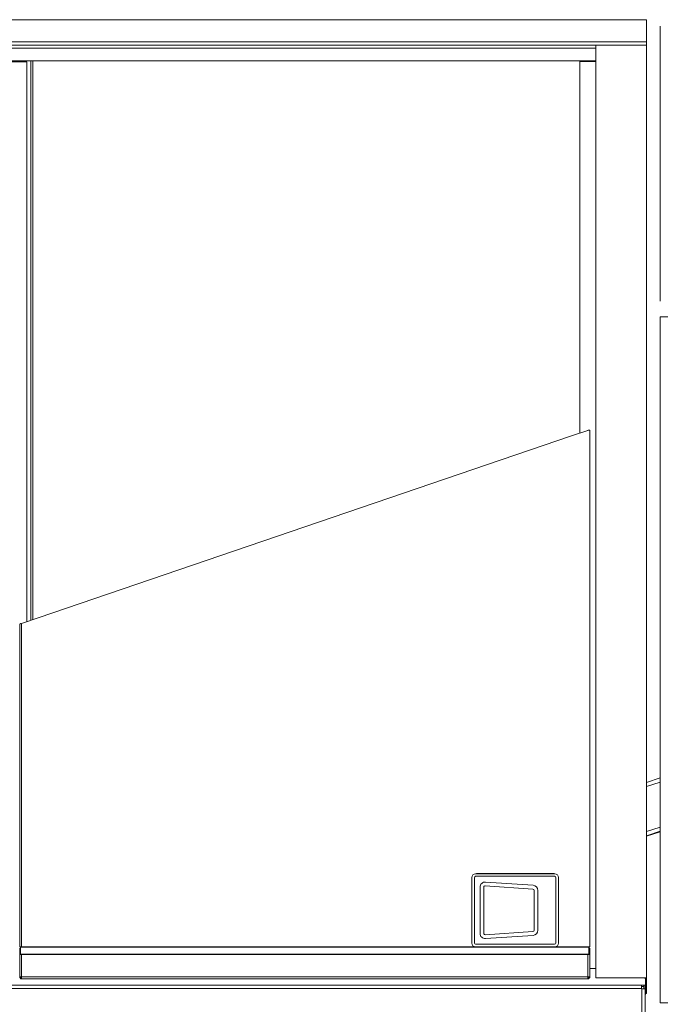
# Model space of a CAD drawing. Extents: x 0 to 59450, y 0 to 42050.
# Tile 168 of 256: x 26591 to 27600, y 20564 to 22115. Entities that reach past the tile are written whole.
import ezdxf

# ---------------------------------------------------------------- set-up
doc = ezdxf.new("R2010")
doc.units = 0
doc.header["$LTSCALE"] = 20
doc.header["$MEASUREMENT"] = 0
doc.layers.get('0').update_dxf_attribs({"linetype": 'CONTINUOUS'})
doc.layers.get('Defpoints').update_dxf_attribs({"linetype": 'CONTINUOUS'})
doc.dimstyles.new('DXF001', dxfattribs={"dimtxt": 3.1, "dimasz": 2, "dimexe": 2, "dimexo": 0.8, "dimgap": 0.09, "dimtad": 1, "dimdsep": 46, "dimtxsty": 'STANDARD', "dimcen": 0.09, "dimazin": 2, "dimtfac": 0.645161, "dimtdec": 4, "dimtmove": 0, "dimatfit": 3, "dimfxl": 1, "dimtvp": 0.66129, "dimtolj": 1, "dimtzin": 0, "dimarcsym": 0})

# ---------------------------------------------------------------- blocks, each defined once
blk = doc.blocks.new('_OPEN')
at = {"color": 0, "linetype": 'ByBlock', "lineweight": -2}
for p, q in [((-1, 0.166667), (0, 0)), ((0, 0), (-1, -0.166667)), ((0, 0), (-1, 0))]:
    blk.add_line(p, q, dxfattribs=at)
blk = doc.blocks.new('*D21')
at = {"color": 0, "linetype": 'Continuous', "lineweight": -2}
for p, q in [((39011.4, 20735.9), (39011.4, 18731.2)), ((25944.3, 20623.9), (25944.3, 18731.2)), ((39009.4, 18733.2), (25946.3, 18733.2))]:
    blk.add_line(p, q, dxfattribs=at)
at = {"layer": 'Defpoints', "color": 0, "linetype": 'Continuous'}
for p in [(39011.4, 20736.7), (25944.3, 20624.7), (25944.3, 18733.2)]:
    blk.add_point(p, dxfattribs=at)
at = {"color": 0, "linetype": 'Continuous', "lineweight": -2, "xscale": 2, "yscale": 2, "zscale": 2, "rotation": 180}
blk.add_blockref('_OPEN', (25944.3, 18733.2), dxfattribs=at)
at = {"color": 0, "linetype": 'Continuous', "lineweight": -2, "xscale": 2, "yscale": 2, "zscale": 2}
blk.add_blockref('_OPEN', (39011.4, 18733.2), dxfattribs=at)
at = {"color": 0, "linetype": 'Continuous', "lineweight": 13, "insert": (32696.8, 18783.3), "char_height": 100, "attachment_point": 5}
blk.add_mtext('\\A1;\\A1;13067', dxfattribs=at)
blk = doc.blocks.new('*D23')
at = {"color": 0, "linetype": 'Continuous', "lineweight": -2}
for p, q in [((29178.1, 22621.7), (24957.7, 22621.7)), ((24959.7, 19673.6), (24959.7, 22619.7)), ((25517.2, 19671.6), (24957.7, 19671.6))]:
    blk.add_line(p, q, dxfattribs=at)
at = {"layer": 'Defpoints', "color": 0, "linetype": 'Continuous'}
for p in [(24959.7, 22621.7), (29178.9, 22621.7), (25518, 19671.6)]:
    blk.add_point(p, dxfattribs=at)
at = {"color": 0, "linetype": 'Continuous', "lineweight": -2, "xscale": 2, "yscale": 2, "zscale": 2}
for p, rotation in [((24959.7, 22621.7), 90), ((24959.7, 19671.6), 270)]:
    blk.add_blockref('_OPEN', p, dxfattribs=dict(at, rotation=rotation))
at = {"color": 0, "linetype": 'Continuous', "lineweight": 13, "insert": (24909.6, 21320.5), "char_height": 100, "attachment_point": 5, "rotation": 90}
blk.add_mtext('\\A1;\\A1;2950', dxfattribs=at)

msp = doc.modelspace()

# ---------------------------------------------------------------- linework, layer by layer
at = {"color": 3, "linetype": 'Continuous', "lineweight": 13}
for p, q in [((27578.247, 22114.7), (26550.147, 22114.7)), ((27578.247, 22114.7), (27578.247, 22094.7)), ((27578.247, 22094.7), (27578.247, 22079.7)), ((27599.767, 22104.625), (27599.767, 21671.625)), ((27599.885, 22104.625), (27599.767, 22104.625)), ((27578.247, 22079.7), (26550.147, 22079.7)), ((27578.247, 22079.7), (27578.247, 22074.7)), ((27498.247, 22074.7), (26550.147, 22074.7)), ((27498.247, 22069.7), (26550.147, 22069.7)), ((27498.247, 22074.7), (27498.247, 20606.2)), ((27498.247, 22074.7), (27502.247, 22074.7)), ((27502.247, 22074.7), (27574.247, 22074.7)), ((27574.247, 22074.7), (27578.247, 22074.7)), ((27578.247, 20606.2), (27578.247, 22074.7)), ((26544.247, 22048.2), (26602.247, 22048.2)), ((27498.247, 22049.7), (26550.147, 22049.7)), ((26602.247, 22048.2), (26602.247, 21167.026)), ((26608.247, 21169.07), (26608.247, 22049.7)), ((26611.247, 21170.093), (26611.247, 22049.7)), ((27472.937, 22049.7), (27472.937, 21928.701)), ((27473.247, 22049.7), (27473.247, 22048.7)), ((27473.247, 22048.7), (27473.247, 21463.847)), ((27477.247, 22048.7), (27473.247, 22048.7)), ((27475.247, 22048.7), (27475.247, 22049.7)), ((27496.247, 22048.7), (27477.247, 22048.7)), ((27498.247, 22048.7), (27496.247, 22048.7)), ((27578.306, 22049.7), (27578.248, 22049.7)), ((27578.306, 22049.7), (27578.306, 20896.7)), ((27599.767, 21671.625), (27599.885, 21671.625)), ((27599.64, 21023.664), (27599.64, 21646.625)), ((27599.64, 21646.625), (27599.829, 21646.625)), ((27599.83, 20566.625), (27599.83, 21646.625)), ((27599.83, 21646.625), (27654.23, 21646.625)), ((26619.747, 21172.989), (27459.747, 21459.246)), ((27485.747, 21468.107), (27459.747, 21459.246)), ((27486.771, 21468.618), (27486.767, 21468.616)), ((27486.808, 21468.619), (27486.771, 21468.618)), ((27486.771, 21468.618), (27487.792, 21468.614)), ((27487.868, 21468.64), (27486.808, 21468.64)), ((27486.808, 21468.64), (27486.808, 21468.619)), ((27487.793, 21468.615), (27487.785, 21468.613)), ((27487.792, 21468.614), (27487.868, 21468.614)), ((27488.747, 21468.64), (27487.868, 21468.64)), ((27487.868, 21468.614), (27487.868, 21468.64)), ((27488.747, 20654.801), (27488.747, 21468.64)), ((26590.747, 21163.592), (26590.747, 20654.801)), ((26591.602, 21163.617), (26591.615, 21163.617)), ((26593.745, 21164.129), (26593.735, 21164.126)), ((26619.747, 21172.989), (26593.747, 21164.129)), ((26593.747, 20654.8), (26593.747, 21164.129)), ((27599.64, 20920.864), (27599.64, 20994.75)), ((27599.83, 20920.923), (27578.306, 20913.895)), ((27578.306, 20907.321), (27599.83, 20914.35)), ((27578.247, 20896.7), (27578.306, 20896.7)), ((27578.247, 20836.402), (27599.83, 20843.45)), ((27578.247, 20829.721), (27599.83, 20836.769)), ((27578.247, 20829.146), (27599.83, 20836.194)), ((27302.938, 20763.924), (27302.938, 20660.924)), ((27306.938, 20660.924), (27306.938, 20763.924)), ((27433.438, 20769.924), (27308.938, 20769.924)), ((27308.938, 20765.924), (27433.438, 20765.924)), ((27431.347, 20770.324), (27311.347, 20770.324)), ((27435.438, 20763.924), (27435.438, 20660.924)), ((27439.438, 20660.924), (27439.438, 20763.924)), ((27315.938, 20748.943), (27315.938, 20675.904)), ((27321.938, 20748.943), (27321.938, 20675.904)), ((27399.073, 20745.858), (27324.073, 20750.939)), ((27399.479, 20751.844), (27324.479, 20756.925)), ((27400.938, 20680.985), (27400.938, 20743.862)), ((27406.938, 20680.985), (27406.938, 20743.862)), ((27599.64, 20722.7), (27599.64, 20757)), ((27324.073, 20673.909), (27399.073, 20678.99)), ((27324.479, 20667.923), (27399.479, 20673.004)), ((26590.747, 20654.801), (26592.246, 20654.801)), ((26590.747, 20642.607), (26590.747, 20652.801)), ((26592.247, 20652.801), (26590.747, 20652.801)), ((26592.247, 20654.424), (26592.247, 20654.799)), ((26593.747, 20654.799), (26592.247, 20654.799)), ((26592.247, 20643.36), (26592.247, 20654.424)), ((27487.247, 20654.424), (26592.247, 20654.424)), ((26593.747, 20654.8), (27485.747, 20654.8)), ((27433.438, 20658.924), (27308.938, 20658.924)), ((27308.938, 20654.924), (27433.438, 20654.924)), ((27487.247, 20654.799), (27485.747, 20654.799)), ((27487.247, 20654.801), (27488.747, 20654.801)), ((27487.247, 20654.799), (27487.247, 20654.424)), ((27487.247, 20654.424), (27487.247, 20643.36)), ((27488.747, 20652.801), (27487.247, 20652.801)), ((27488.747, 20652.801), (27488.747, 20642.607)), ((26592.246, 20642.607), (26590.747, 20642.607)), ((26590.747, 20642.607), (26590.747, 20607.7)), ((26592.247, 20643.36), (26592.247, 20642.609)), ((27487.247, 20643.36), (26592.247, 20643.36)), ((26592.247, 20642.609), (26593.747, 20642.609)), ((26593.747, 20607.7), (26593.747, 20642.608)), ((26593.747, 20642.608), (27485.747, 20642.608)), ((27485.747, 20642.609), (27487.247, 20642.609)), ((27485.747, 20642.608), (27485.747, 20607.7)), ((27487.247, 20642.609), (27487.247, 20643.36)), ((27488.747, 20642.607), (27487.247, 20642.607)), ((27488.747, 20607.7), (27488.747, 20642.607)), ((27496.247, 20620.7), (27488.747, 20620.7)), ((27498.247, 20620.7), (27496.247, 20620.7)), ((26590.747, 20607.7), (26593.747, 20607.7)), ((26590.747, 20607.7), (26590.747, 20606.202)), ((26590.747, 20606.202), (26592.247, 20606.202)), ((26592.247, 20606.202), (26592.247, 20607.7)), ((26592.249, 20606.2), (26592.249, 20604.7)), ((26593.747, 20606.2), (26592.249, 20606.2)), ((26592.249, 20604.7), (26593.747, 20604.7)), ((26593.747, 20607.7), (26593.747, 20604.7)), ((27485.747, 20607.7), (26593.747, 20607.7)), ((26593.747, 20604.7), (26611.285, 20604.7)), ((26641.285, 20604.7), (26611.285, 20604.7)), ((26641.285, 20604.7), (27436.285, 20604.7)), ((27466.285, 20604.7), (27436.285, 20604.7)), ((27466.285, 20604.7), (27485.747, 20604.7)), ((27485.747, 20607.7), (27488.747, 20607.7)), ((27485.747, 20604.7), (27485.747, 20607.7)), ((27487.245, 20606.2), (27485.747, 20606.2)), ((27485.747, 20604.7), (27487.245, 20604.7)), ((27487.245, 20604.7), (27487.245, 20606.2)), ((27487.247, 20607.7), (27487.247, 20606.202)), ((27488.747, 20606.202), (27487.247, 20606.202)), ((27488.747, 20607.7), (27488.747, 20606.202)), ((27498.247, 20606.2), (27502.247, 20606.2)), ((27574.247, 20606.2), (27502.247, 20606.2)), ((27574.247, 20606.2), (27578.247, 20606.2)), ((27576.247, 20606.2), (27576.247, 20604.7)), ((27576.247, 20604.7), (27578.247, 20604.7)), ((27576.747, 20582.2), (27576.747, 20604.699)), ((27578.247, 20604.7), (27578.247, 20606.2)), ((27578.247, 20581.2), (27578.247, 20604.7)), ((27570.227, 20594.7), (26122.539, 20594.7)), ((26122.539, 20589.2), (27570.227, 20589.2)), ((27573.694, 20594.7), (27570.227, 20594.7)), ((27570.227, 20594.7), (27570.227, 20589.2)), ((27573.694, 20592.2), (27570.227, 20592.2)), ((27570.227, 20589.2), (27570.227, 20588.733)), ((27570.227, 20588.733), (27570.694, 20588.733)), ((27570.694, 20588.733), (27570.694, 20234.7)), ((27570.694, 20588.733), (27576.194, 20588.733)), ((27576.194, 20594.7), (27573.694, 20594.7)), ((27573.694, 20594.7), (27573.694, 20592.2)), ((27573.694, 20592.2), (27573.694, 20588.733)), ((27576.194, 20588.733), (27576.194, 20594.7)), ((27576.194, 20234.7), (27576.194, 20588.733)), ((27576.747, 20582.2), (27576.194, 20582.2)), ((27576.194, 20579.7), (27576.747, 20579.7)), ((27576.433, 20579.69), (27576.433, 20579.7)), ((27578.247, 20581.2), (27576.745, 20581.2)), ((27576.747, 20579.7), (27576.747, 20582.2)), ((27654.23, 20566.625), (27599.83, 20566.625))]:
    msp.add_line(p, q, dxfattribs=at)
for centre, radius, start, end in [((27488.3, 21462.886), 5.809, 115.927629, 116.060403), ((27487.203, 21462.382), 5.906, 104.026542, 104.268669), ((27486.725, 21466.15), 2.185, 115.930389, 116.198939), ((27486.901, 21465.697), 2.67, 114.945864, 115.087923), ((27486.341, 21465.912), 2.272, 104.013961, 104.49534), ((27492.08, 21455.241), 14.338, 116.0649, 116.085811), ((27487.344, 21464.802), 3.669, 115.157108, 115.245139), ((27487.077, 21465.398), 3.016, 115.243591, 115.359166), ((27487.5, 21464.581), 3.935, 115.666321, 115.753587), ((27486.54, 21465.039), 3.167, 103.474317, 103.697666), ((27487.79, 21463.907), 4.669, 115.217207, 115.28912), ((27487.761, 21463.904), 4.659, 114.805797, 114.878981), ((27487.83, 21463.77), 4.81, 114.806945, 114.877834), ((27488.09, 21463.312), 5.335, 115.221693, 115.284633), ((27487.144, 21462.55), 5.728, 103.338512, 103.446484), ((27488.235, 21462.705), 5.947, 113.934024, 113.990954), ((27486.887, 21463.602), 4.645, 103.112658, 103.253272), ((27488.598, 21462.152), 6.6, 114.81656, 114.868218), ((27488.899, 21461.639), 7.193, 115.229824, 115.276502), ((27489.36, 21460.535), 8.388, 114.822066, 114.862712), ((27487.626, 21460.409), 7.923, 102.993271, 103.073441), ((27489.727, 21459.406), 9.568, 113.944796, 113.980182), ((27490.692, 21457.88), 11.357, 115.238382, 115.267945), ((27488.987, 21454.143), 14.334, 102.620236, 102.664068), ((27491.495, 21455.456), 13.895, 113.950306, 113.974672), ((27493.616, 21451.397), 18.468, 114.833159, 114.85162), ((27490.65, 21447.442), 21.238, 103.018403, 103.04831), ((27494.121, 21431.008), 38.032, 102.520474, 102.537141), ((27477.842, 21486.398), 19.922, 294.354087, 294.370819), ((27477.644, 21485.768), 19.436, 295.668311, 295.68532), ((27478.129, 21485.461), 18.95, 294.766483, 294.783798), ((27478.26, 21485.517), 18.947, 294.353656, 294.37125), ((27478.4, 21484.902), 18.33, 294.766189, 294.784092), ((27478.208, 21484.648), 18.182, 295.667725, 295.685907), ((27478.655, 21484.376), 17.745, 294.765894, 294.784387), ((27478.772, 21484.136), 17.479, 294.765754, 294.784527), ((27478.897, 21483.88), 17.193, 294.765598, 294.784683), ((27478.711, 21483.654), 17.068, 295.667131, 295.6865), ((27479.126, 21483.411), 16.672, 294.7653, 294.784982), ((27479.23, 21483.198), 16.434, 294.765157, 294.785124), ((27479.343, 21482.686), 15.923, 295.190983, 295.211265), ((27479.164, 21482.766), 16.072, 295.666531, 295.6871), ((27479.549, 21482.549), 15.712, 294.764698, 294.785583), ((27479.644, 21482.087), 15.252, 295.190537, 295.21171), ((27479.745, 21482.151), 15.268, 294.764394, 294.785887), ((27479.835, 21481.706), 14.827, 295.190233, 295.212014), ((27479.931, 21481.515), 14.613, 295.190074, 295.212173), ((27479.763, 21481.598), 14.761, 295.665618, 295.688014), ((27480.114, 21481.153), 14.207, 295.189758, 295.212489), ((27480.201, 21480.982), 14.016, 295.189603, 295.212644), ((27480.294, 21480.797), 13.809, 295.18943, 295.212817), ((27480.377, 21480.634), 13.625, 295.189273, 295.212975), ((27480.228, 21480.459), 13.532, 296.101889, 296.125937), ((27480.545, 21480.304), 13.255, 295.188942, 295.213305), ((27480.63, 21480.137), 13.068, 295.188767, 295.21348), ((27480.706, 21479.989), 12.902, 295.188608, 295.213639), ((27480.787, 21479.83), 12.724, 295.188433, 295.213814), ((27480.859, 21479.466), 12.364, 295.628155, 295.653856), ((27480.937, 21479.538), 12.396, 295.188097, 295.21415), ((27480.789, 21479.403), 12.338, 296.100725, 296.1271), ((27481.08, 21479.045), 11.888, 295.627641, 295.654371), ((27481.147, 21478.919), 11.746, 295.627479, 295.654532), ((27481.218, 21478.992), 11.782, 295.187419, 295.214829), ((27481.282, 21478.663), 11.457, 295.627138, 295.654874), ((27481.35, 21478.534), 11.311, 295.626959, 295.655053), ((27481.412, 21478.62), 11.363, 295.186913, 295.215335), ((27481.278, 21478.295), 11.128, 296.55066, 296.579442), ((27481.537, 21478.184), 10.915, 295.62645, 295.655562), ((27481.6, 21478.066), 10.781, 295.626268, 295.655743), ((27481.657, 21477.96), 10.661, 295.626103, 295.655909), ((27481.717, 21477.846), 10.532, 295.62592, 295.656092), ((27481.772, 21477.557), 10.248, 296.080172, 296.110677), ((27481.83, 21477.636), 10.294, 295.625571, 295.65644), ((27481.7, 21477.537), 10.262, 296.549446, 296.580656), ((27481.943, 21477.247), 9.895, 296.079627, 296.111222), ((27481.997, 21477.328), 9.944, 295.625028, 295.656983), ((27482.055, 21477.041), 9.66, 296.079244, 296.111605), ((27482.108, 21477.121), 9.709, 295.624641, 295.657371), ((27482.165, 21476.843), 9.435, 296.078857, 296.111992), ((27482.044, 21476.923), 9.559, 296.548298, 296.581804), ((27482.27, 21476.654), 9.218, 296.078467, 296.112381), ((27482.319, 21476.566), 9.118, 296.078281, 296.112568), ((27482.371, 21476.472), 9.01, 296.078076, 296.112773), ((27482.418, 21476.387), 8.913, 296.077888, 296.11296), ((27482.307, 21476.297), 8.882, 297.013118, 297.048603), ((27482.515, 21476.216), 8.717, 296.077493, 296.113356), ((27482.564, 21476.128), 8.617, 296.077285, 296.113563), ((27482.608, 21476.05), 8.528, 296.077095, 296.113754), ((27482.655, 21475.812), 8.293, 296.546513, 296.58359), ((27482.545, 21475.892), 8.414, 297.01213, 297.04959), ((27482.743, 21475.811), 8.253, 296.076484, 296.114364), ((27482.785, 21475.589), 8.035, 296.545918, 296.584184), ((27482.829, 21475.513), 7.948, 296.545707, 296.584395), ((27482.722, 21475.591), 8.066, 297.011322, 297.050399), ((27482.912, 21475.371), 7.784, 296.5453, 296.584802), ((27482.951, 21475.305), 7.708, 296.545105, 296.584998), ((27482.992, 21475.377), 7.753, 296.075263, 296.115585), ((27482.889, 21475.171), 7.616, 297.491646, 297.53236), ((27483.07, 21475.104), 7.474, 296.54448, 296.585622), ((27483.107, 21475.041), 7.402, 296.54428, 296.585822), ((27483.01, 21474.973), 7.385, 297.491008, 297.532998), ((27483.184, 21474.775), 7.129, 297.029389, 297.071805), ((27483.225, 21474.84), 7.168, 296.543603, 296.586499), ((27483.131, 21474.777), 7.156, 297.490335, 297.53367), ((27483.302, 21474.71), 7.018, 296.543144, 296.586958), ((27483.338, 21474.521), 6.832, 297.02847, 297.072724), ((27483.248, 21474.586), 6.931, 297.489634, 297.534371), ((27483.412, 21474.401), 6.692, 297.028006, 297.073188), ((27483.449, 21474.34), 6.621, 297.027762, 297.073432), ((27483.358, 21474.409), 6.724, 297.488945, 297.53506), ((27483.518, 21474.227), 6.489, 297.027298, 297.073896), ((27483.43, 21474.173), 6.482, 297.985649, 298.032705), ((27483.588, 21474.114), 6.356, 297.026811, 297.074383), ((27483.5, 21474.064), 6.353, 297.985169, 298.033184), ((27483.652, 21474.012), 6.236, 297.026354, 297.07484), ((27483.564, 21473.966), 6.236, 297.984721, 298.033632), ((27483.711, 21473.92), 6.127, 297.025923, 297.07527), ((27483.625, 21473.758), 6.024, 298.498221, 298.548016), ((27483.774, 21473.82), 6.01, 297.02544, 297.075754), ((27483.691, 21473.66), 5.907, 298.497727, 298.54851), ((27483.831, 21473.73), 5.904, 297.024989, 297.076205), ((27483.858, 21473.578), 5.756, 297.526989, 297.578634), ((27483.777, 21473.534), 5.756, 298.49706, 298.549177), ((27483.914, 21473.493), 5.655, 297.526526, 297.579097), ((27483.834, 21473.451), 5.655, 298.496594, 298.549643), ((27483.969, 21473.411), 5.557, 297.526062, 297.579561), ((27483.889, 21473.265), 5.466, 299.027622, 299.081586), ((27484.021, 21473.333), 5.463, 297.525601, 297.580022), ((27484.049, 21473.187), 5.321, 298.04503, 298.099943), ((27483.971, 21473.253), 5.416, 298.495426, 298.550812), ((27484.101, 21473.11), 5.229, 298.044544, 298.10043), ((27484.025, 21473.074), 5.233, 299.026421, 299.082787), ((27484.153, 21473.035), 5.138, 298.044052, 298.100922), ((27484.178, 21473), 5.095, 298.04381, 298.101164), ((27484.104, 21472.863), 5.011, 299.575518, 299.633383), ((27484.228, 21472.927), 5.007, 298.04331, 298.101664), ((27484.156, 21472.891), 5.01, 299.025169, 299.084039), ((27484.277, 21472.761), 4.837, 298.580777, 298.640142), ((27484.301, 21472.726), 4.795, 298.580517, 298.640403), ((27484.23, 21472.694), 4.802, 299.574257, 299.634644), ((27484.349, 21472.66), 4.714, 298.580003, 298.640916), ((27484.372, 21472.628), 4.676, 298.57975, 298.641169), ((27484.303, 21472.596), 4.68, 299.573476, 299.635426), ((27484.418, 21472.565), 4.597, 298.579229, 298.641691), ((27484.35, 21472.533), 4.602, 299.57295, 299.635951), ((27484.463, 21472.412), 4.442, 299.135855, 299.199372), ((27484.486, 21472.382), 4.405, 299.135587, 299.19964), ((27484.419, 21472.442), 4.49, 299.572159, 299.636742), ((27484.531, 21472.322), 4.331, 299.135037, 299.20019), ((27484.551, 21472.296), 4.298, 299.134786, 299.20044), ((27484.484, 21472.272), 4.31, 300.140459, 300.206581), ((27484.595, 21472.238), 4.226, 299.134228, 299.200999), ((27484.627, 21472.106), 4.095, 299.711041, 299.778721), ((27484.615, 21472.076), 4.075, 300.138552, 300.208488), ((27484.81, 21471.806), 3.743, 299.707862, 299.781901), ((27484.827, 21471.73), 3.67, 300.13469, 300.21235), ((27484.991, 21471.509), 3.396, 299.704075, 299.785687), ((27485.066, 21471.386), 3.252, 299.702268, 299.787494), ((27485.08, 21471.26), 3.136, 300.718069, 300.80737), ((27485.21, 21471.155), 2.98, 299.698379, 299.791384), ((27485.218, 21470.988), 2.832, 301.324435, 301.421575), ((27485.334, 21470.957), 2.747, 299.694425, 299.795338), ((27485.392, 21470.809), 2.589, 300.290685, 300.395813), ((27485.39, 21470.785), 2.57, 300.708229, 300.81721), ((27485.495, 21470.654), 2.403, 300.28661, 300.399888), ((27485.491, 21470.586), 2.347, 301.314398, 301.431612), ((27485.586, 21470.517), 2.239, 300.282451, 300.404047), ((27485.581, 21470.412), 2.151, 301.942572, 302.068194), ((27485.668, 21470.395), 2.092, 300.278198, 300.4083), ((27485.662, 21470.3), 2.014, 301.938277, 302.072489), ((27485.701, 21470.246), 1.948, 301.936004, 302.074763), ((27485.776, 21470.2), 1.869, 300.892255, 301.035258), ((27485.772, 21470.15), 1.829, 301.931501, 302.079266), ((27485.803, 21470.11), 1.778, 301.929401, 302.081366), ((27485.87, 21470.033), 1.678, 301.529311, 301.685693), ((27485.865, 21470.028), 1.676, 301.924746, 302.08602), ((27485.902, 21469.943), 1.584, 302.577115, 302.744711), ((27478.595, 21502.706), 35.322, 283.358511, 283.37535), ((27485.92, 21469.924), 1.559, 302.575778, 302.746047), ((27485.92, 21469.932), 1.565, 302.576131, 302.745695), ((27478.702, 21502.3), 34.902, 283.35841, 283.375452), ((27478.485, 21501.862), 34.528, 283.894054, 283.91132), ((27478.92, 21501.145), 33.729, 283.486998, 283.504468), ((27479.03, 21501.052), 33.612, 283.358083, 283.375779), ((27478.809, 21500.362), 32.995, 284.027294, 284.045193), ((27479.234, 21500.286), 32.82, 283.357869, 283.375992), ((27479.018, 21499.609), 32.213, 284.027076, 284.04541), ((27479.438, 21499.205), 31.721, 283.486446, 283.505021), ((27479.539, 21498.828), 31.33, 283.48633, 283.505137), ((27479.353, 21498.399), 30.958, 284.026705, 284.045782), ((27479.754, 21498.022), 30.496, 283.486073, 283.505394), ((27479.569, 21497.619), 30.149, 284.026449, 284.046038), ((27479.957, 21497.264), 29.712, 283.485818, 283.505649), ((27480.061, 21496.589), 29.032, 283.616943, 283.637047), ((27479.863, 21496.571), 29.061, 284.026082, 284.046405), ((27480.225, 21496.002), 28.422, 283.616727, 283.637262), ((27480.026, 21495.724), 28.2, 284.161965, 284.182711), ((27480.388, 21495.687), 28.077, 283.48524, 283.506226), ((27480.201, 21495.116), 27.568, 284.161727, 284.182949), ((27480.56, 21494.524), 26.907, 283.750043, 283.771528), ((27480.375, 21494.509), 26.937, 284.161478, 284.183197), ((27480.711, 21493.996), 26.358, 283.749819, 283.771751), ((27480.523, 21493.749), 26.164, 284.299967, 284.322115), ((27480.86, 21493.469), 25.81, 283.749586, 283.771984), ((27480.934, 21493.212), 25.544, 283.749469, 283.772101), ((27480.757, 21492.701), 25.091, 284.440991, 284.463865), ((27481.078, 21492.459), 24.778, 283.885623, 283.90873), ((27481.151, 21492.206), 24.514, 283.885499, 283.908854), ((27480.977, 21491.97), 24.329, 284.440633, 284.464224), ((27481.29, 21491.726), 24.015, 283.885256, 283.909097), ((27481.119, 21491.259), 23.605, 284.584536, 284.608615), ((27481.426, 21491.023), 23.3, 284.024077, 284.04841), ((27481.491, 21490.806), 23.074, 284.023958, 284.048529), ((27481.556, 21490.586), 22.844, 284.023834, 284.048653), ((27481.39, 21490.146), 22.459, 284.731033, 284.756093), ((27481.686, 21490.149), 22.388, 284.023581, 284.048906), ((27481.749, 21489.713), 21.951, 284.165276, 284.190852), ((27481.593, 21489.494), 21.778, 284.73064, 284.756485), ((27481.876, 21489.29), 21.51, 284.165014, 284.191115), ((27481.939, 21488.861), 21.078, 284.309534, 284.335906), ((27481.999, 21488.665), 20.873, 284.309405, 284.336035), ((27481.849, 21488.461), 20.714, 284.880021, 284.906925), ((27482.12, 21488.271), 20.461, 284.309137, 284.336303), ((27482.181, 21488.073), 20.255, 284.308998, 284.336442), ((27482.238, 21487.681), 19.861, 284.45644, 284.484148), ((27482.297, 21487.695), 19.86, 284.308726, 284.336714), ((27482.15, 21487.313), 19.527, 285.032263, 285.06052), ((27482.411, 21487.128), 19.282, 284.456024, 284.484564), ((27482.465, 21486.755), 18.907, 284.606468, 284.63528), ((27482.522, 21486.774), 18.912, 284.455745, 284.484844), ((27482.575, 21486.41), 18.546, 284.606187, 284.635561), ((27482.437, 21486.237), 18.414, 285.187577, 285.217241), ((27482.682, 21486.075), 18.194, 284.605903, 284.635845), ((27482.736, 21485.717), 17.834, 284.759433, 284.789668), ((27482.787, 21485.748), 17.852, 284.605616, 284.636132), ((27482.84, 21485.398), 17.5, 284.759144, 284.789957), ((27482.89, 21485.246), 17.34, 284.759001, 284.790099), ((27482.758, 21485.088), 17.221, 285.345918, 285.377315), ((27482.99, 21484.758), 16.843, 284.915574, 284.94726), ((27483.04, 21484.606), 16.682, 284.915422, 284.947412), ((27483.089, 21484.636), 16.699, 284.758405, 284.790695), ((27483.141, 21484.302), 16.363, 284.91511, 284.947725), ((27483.189, 21483.981), 16.04, 285.07511, 285.108036), ((27483.067, 21484.003), 16.094, 285.507484, 285.540738), ((27483.287, 21483.689), 15.733, 285.074788, 285.108358), ((27483.336, 21483.542), 15.578, 285.074621, 285.108524), ((27483.383, 21483.404), 15.433, 285.074462, 285.108684), ((27483.431, 21483.262), 15.283, 285.074293, 285.108852), ((27483.477, 21482.963), 14.982, 285.237677, 285.27256), ((27483.361, 21482.988), 15.037, 285.672381, 285.707605), ((27483.569, 21482.695), 14.7, 285.237343, 285.272895), ((27483.615, 21482.561), 14.558, 285.23717, 285.273068), ((27483.659, 21482.277), 14.272, 285.404046, 285.440277), ((27483.704, 21482.304), 14.287, 285.236828, 285.273409), ((27483.747, 21482.025), 14.006, 285.403702, 285.44062), ((27483.638, 21481.899), 13.915, 286.013703, 286.050976), ((27483.833, 21481.78), 13.747, 285.403354, 285.440969), ((27483.877, 21481.506), 13.471, 285.573823, 285.611799), ((27483.918, 21481.54), 13.494, 285.403001, 285.441322), ((27483.96, 21481.273), 13.225, 285.57347, 285.612152), ((27484.001, 21481.16), 13.104, 285.573292, 285.61233), ((27483.898, 21481.04), 13.018, 286.189316, 286.228734), ((27484.082, 21480.791), 12.728, 285.747302, 285.787063), ((27484.12, 21480.835), 12.76, 285.572765, 285.612857), ((27484.163, 21480.569), 12.492, 285.746928, 285.787437), ((27484.217, 21480.411), 12.325, 285.746653, 285.787712), ((27483.958, 21480.851), 12.82, 286.369741, 286.40934), ((27483.728, 21482.048), 14.034, 285.927562, 285.963229), ((27483.292, 21483.605), 15.65, 285.929405, 285.961387), ((27482.609, 21486.236), 18.368, 285.753407, 285.780958), ((27481.555, 21488.66), 20.99, 286.750724, 286.774385), ((27480.486, 21493.523), 25.958, 285.935754, 285.955037), ((27494.935, 21443.838), 25.786, 106.30436, 106.323345), ((27493.513, 21448.727), 20.695, 106.302025, 106.32568), ((27492.446, 21451.701), 17.542, 105.654252, 105.682069), ((27491.947, 21454.313), 14.894, 106.488112, 106.520611), ((27491.466, 21455.811), 13.321, 106.295478, 106.332227), ((27490.9, 21457.444), 11.595, 105.831124, 105.872733), ((27490.623, 21458.325), 10.672, 105.645298, 105.691023), ((27490.38, 21459.338), 9.631, 105.826881, 105.876975), ((27490.26, 21460.157), 8.81, 106.476891, 106.531832), ((27489.91, 21461.054), 7.851, 105.821203, 105.882653), ((27489.755, 21461.311), 7.563, 105.163454, 105.227043), ((27489.913, 21461.103), 7.805, 105.821021, 105.882835), ((26590.749, 21163.592), 0.00348, 140.726168, 152.765099), ((26590.75, 21163.591), 0.00467, 119.221352, 129.656627), ((26590.75, 21163.591), 0.00399, 126.651381, 138.369513), ((26590.751, 21163.59), 0.00615, 114.552909, 123.068679), ((26590.753, 21163.587), 0.0093, 107.997592, 114.613975), ((26590.754, 21163.584), 0.013, 104.628657, 109.72315), ((26590.756, 21163.577), 0.0198, 101.478431, 105.346284), ((26590.758, 21163.567), 0.0299, 99.111252, 102.035795), ((26590.761, 21163.555), 0.0421, 98.126385, 100.333388), ((26590.764, 21163.538), 0.0594, 97.2078, 98.863622), ((26590.768, 21163.509), 0.0889, 95.988411, 97.22126), ((26590.773, 21163.462), 0.136, 95.266097, 96.155089), ((26590.781, 21163.399), 0.199, 95.134705, 95.770539), ((26590.791, 21163.265), 0.334, 94.358493, 94.78935), ((26590.804, 21163.161), 0.439, 94.63788, 94.965267), ((26590.811, 21163.051), 0.549, 94.142526, 94.435781), ((26590.816, 21162.959), 0.641, 93.815175, 94.075197), ((26590.828, 21162.853), 0.748, 93.888991, 94.119355), ((26590.837, 21162.678), 0.923, 93.538545, 93.743826), ((26590.847, 21162.549), 1.052, 93.441638, 93.627096), ((26590.854, 21162.403), 1.199, 93.186699, 93.354277), ((26590.868, 21162.21), 1.392, 93.172158, 93.324717), ((26590.879, 21161.992), 1.61, 93.012667, 93.151695), ((26590.886, 21161.76), 1.842, 92.728866, 92.856538), ((26590.903, 21161.548), 2.054, 92.803767, 92.921043), ((26590.916, 21161.275), 2.328, 92.678288, 92.786707), ((26590.93, 21161.028), 2.575, 92.62175, 92.72198), ((26590.937, 21160.711), 2.892, 92.390056, 92.48324), ((26590.958, 21160.359), 3.245, 92.410733, 92.497331), ((26590.973, 21160.058), 3.546, 92.364579, 92.44544), ((26590.981, 21159.655), 3.949, 92.164849, 92.240347), ((26591.004, 21159.314), 4.291, 92.233615, 92.304432), ((26591.021, 21158.77), 4.835, 92.114381, 92.18079), ((26591.038, 21158.471), 5.135, 92.116319, 92.178852), ((26591.046, 21157.859), 5.746, 91.912055, 91.970918), ((26591.073, 21157.422), 6.185, 91.976724, 92.032344), ((26591.092, 21156.95), 6.657, 91.945432, 91.997966), ((26591.099, 21156.353), 7.253, 91.793408, 91.843198), ((26591.131, 21155.708), 7.899, 91.826865, 91.874036), ((26591.151, 21155.169), 8.439, 91.800016, 91.84485), ((26591.171, 21154.455), 9.153, 91.747573, 91.79016), ((26591.178, 21153.716), 9.891, 91.616295, 91.656859), ((26591.215, 21153.068), 10.541, 91.674865, 91.713475), ((26591.237, 21152.406), 11.203, 91.652234, 91.689072), ((26591.26, 21151.374), 12.235, 91.586295, 91.621431), ((26591.266, 21150.814), 12.795, 91.510726, 91.544324), ((26591.307, 21149.688), 13.921, 91.526149, 91.558263), ((26591.331, 21148.893), 14.717, 91.507311, 91.538077), ((26591.337, 21148.048), 15.562, 91.417365, 91.446828), ((26591.382, 21146.99), 16.621, 91.452872, 91.481148), ((26591.408, 21145.863), 17.748, 91.418533, 91.445659), ((26591.435, 21144.928), 18.683, 91.402217, 91.428292), ((26591.439, 21143.94), 19.671, 91.319692, 91.344748), ((26591.489, 21142.467), 21.145, 91.339611, 91.363734), ((26591.518, 21141.637), 21.976, 91.340067, 91.363278), ((26591.521, 21140.296), 23.316, 91.247862, 91.270229), ((26591.576, 21138.872), 24.741, 91.282785, 91.304327), ((26591.606, 21137.684), 25.929, 91.269411, 91.290187), ((26591.637, 21136.151), 27.462, 91.243128, 91.263162), ((26591.638, 21134.881), 28.733, 91.171515, 91.190862), ((26591.7, 21133.24), 30.374, 91.205843, 91.224522), ((26591.732, 21131.88), 31.735, 91.194005, 91.212064), ((26591.732, 21130.127), 33.488, 91.114575, 91.13203), ((26591.798, 21128.675), 34.941, 91.159558, 91.176451), ((26590.779, 21215.045), 51.435, 270.831922, 270.848633), ((26590.967, 21201.519), 37.907, 270.867129, 270.889804), ((26591.206, 21185.595), 21.982, 270.909972, 270.950117), ((26591.356, 21176.749), 13.135, 270.93817, 271.007537), ((26591.299, 21180.008), 16.394, 271.004996, 271.057429), ((26591.421, 21173.071), 9.457, 271.176257, 271.283523), ((26591.477, 21170.557), 6.942, 271.287635, 271.513863), ((26591.195, 21182.121), 18.509, 271.439978, 271.551455), ((26590.592, 21167.707), 4.235, 285.116692, 285.366307), ((26591.291, 21165.181), 1.613, 285.196582, 285.693976), ((26591.098, 21165.869), 2.329, 285.68659, 285.911614), ((26590.5, 21167.943), 4.486, 286.093817, 286.19486), ((26590.727, 21167.135), 3.648, 286.304663, 286.435639), ((26589.728, 21170.566), 7.221, 286.333315, 286.398641), ((26586.705, 21180.598), 17.699, 286.617946, 286.643961), ((26595.487, 21151.337), 12.852, 106.681091, 106.717397), ((26594.663, 21153.989), 10.075, 106.475994, 106.522851), ((26594.834, 21153.444), 10.646, 106.477252, 106.521593), ((26594.916, 21153.193), 10.91, 106.477787, 106.521058), ((26594.93, 21153.09), 11.013, 106.348462, 106.39184), ((26594.939, 21153.174), 10.934, 106.477836, 106.521009), ((26594.982, 21152.923), 11.188, 106.282854, 106.325542), ((26595.021, 21152.821), 11.296, 106.283059, 106.325337), ((26595.06, 21152.582), 11.536, 106.092481, 106.134355), ((26595.097, 21152.621), 11.51, 106.283452, 106.324944), ((26595.136, 21152.517), 11.621, 106.28365, 106.324746), ((26595.174, 21152.278), 11.861, 106.093055, 106.133782), ((26595.199, 21152.172), 11.969, 106.027937, 106.068283), ((26595.252, 21152.066), 12.086, 106.093433, 106.133403), ((26595.281, 21151.803), 12.347, 105.842526, 105.882085), ((26595.32, 21151.841), 12.321, 106.028513, 106.067707), ((26595.36, 21151.586), 12.578, 105.842889, 105.881721), ((26595.399, 21151.63), 12.545, 106.028863, 106.067357), ((26595.439, 21151.371), 12.805, 105.843234, 105.881376), ((26595.478, 21151.114), 13.064, 105.661742, 105.699551), ((26595.519, 21151.152), 13.038, 105.843575, 105.881036), ((26595.559, 21150.889), 13.302, 105.662081, 105.699213), ((26595.585, 21150.927), 13.272, 105.779237, 105.816026), ((26595.641, 21150.659), 13.546, 105.662415, 105.698878), ((26595.668, 21150.538), 13.669, 105.598576, 105.6347), ((26595.709, 21150.423), 13.792, 105.598737, 105.63454), ((26595.769, 21150.138), 14.082, 105.485267, 105.520735), ((26595.795, 21150.181), 14.048, 105.599063, 105.634214), ((26595.839, 21149.89), 14.34, 105.422236, 105.457055), ((26595.882, 21149.767), 14.47, 105.422392, 105.456899), ((26595.928, 21149.636), 14.608, 105.422556, 105.456735), ((26595.971, 21149.341), 14.905, 105.24959, 105.283461), ((26596.018, 21149.375), 14.884, 105.422872, 105.456419), ((26596.045, 21149.073), 15.182, 105.187152, 105.220394), ((26596.11, 21148.933), 15.334, 105.250064, 105.282986), ((26596.156, 21148.799), 15.476, 105.250215, 105.282836), ((26596.186, 21148.655), 15.623, 105.187621, 105.219926), ((26596.251, 21148.518), 15.772, 105.250522, 105.282529), ((26596.3, 21148.189), 16.102, 105.081307, 105.113003), ((26596.33, 21148.228), 16.072, 105.188073, 105.219474), ((26596.399, 21147.891), 16.415, 105.08161, 105.1127), ((26596.429, 21147.746), 16.563, 105.019631, 105.050436), ((26596.479, 21147.594), 16.723, 105.019779, 105.050288), ((26596.545, 21147.262), 17.061, 104.916298, 104.946537), ((26596.576, 21147.303), 17.03, 105.020053, 105.050014), ((26596.623, 21146.966), 17.367, 104.855066, 104.884763), ((26596.694, 21146.81), 17.536, 104.916708, 104.946127), ((26596.723, 21146.66), 17.688, 104.855336, 104.884493), ((26596.775, 21146.5), 17.857, 104.855473, 104.884356), ((26596.825, 21146.146), 18.211, 104.693992, 104.722616), ((26596.878, 21146.182), 18.19, 104.855738, 104.884091), ((26596.93, 21145.82), 18.553, 104.694255, 104.722352), ((26597.004, 21145.649), 18.738, 104.755285, 104.783112), ((26597.036, 21145.486), 18.904, 104.694516, 104.722092), ((26597.092, 21145.31), 19.088, 104.694649, 104.721958), ((26597.145, 21144.93), 19.47, 104.536564, 104.563623), ((26597.202, 21144.96), 19.454, 104.694906, 104.721702), ((26597.257, 21144.572), 19.844, 104.536819, 104.563367), ((26597.316, 21144.383), 20.041, 104.536949, 104.563237), ((26597.372, 21144.204), 20.229, 104.537072, 104.563115), ((26597.454, 21143.788), 20.652, 104.441997, 104.467782), ((26597.489, 21143.825), 20.625, 104.537322, 104.562865), ((26597.55, 21143.399), 21.053, 104.382535, 104.407822), ((26597.609, 21143.207), 21.254, 104.382654, 104.407703), ((26597.672, 21142.999), 21.471, 104.382781, 104.407576), ((26597.756, 21142.801), 21.683, 104.44261, 104.46717), ((26597.797, 21142.587), 21.9, 104.383024, 104.407333), ((26597.859, 21142.145), 22.344, 104.231423, 104.255498), ((26597.926, 21142.162), 22.345, 104.383266, 104.407092), ((26598.013, 21141.712), 22.801, 104.290797, 104.314395), ((26598.054, 21141.492), 23.026, 104.23178, 104.255142), ((26598.117, 21141.282), 23.244, 104.231889, 104.255032), ((26598.209, 21140.808), 23.726, 104.141956, 104.164869), ((26598.248, 21140.844), 23.701, 104.232112, 104.254809), ((26598.342, 21140.357), 24.196, 104.142179, 104.164646), ((26598.382, 21140.133), 24.423, 104.083717, 104.10597), ((26598.479, 21139.892), 24.681, 104.1424, 104.164426), ((26598.547, 21139.661), 24.921, 104.142506, 104.16432), ((26598.593, 21139.412), 25.174, 104.084048, 104.105638), ((26598.689, 21138.907), 25.687, 103.996558, 104.017937), ((26598.764, 21138.646), 25.958, 103.996669, 104.017826), ((26598.835, 21138.399), 26.216, 103.996773, 104.017722), ((26598.912, 21138.13), 26.495, 103.996884, 104.017612), ((26598.986, 21137.875), 26.761, 103.996987, 104.017509), ((26599.065, 21137.315), 27.323, 103.853861, 103.874164), ((26599.141, 21137.333), 27.323, 103.997198, 104.017297), ((26599.222, 21136.759), 27.901, 103.854071, 103.873954), ((26599.329, 21136.483), 28.194, 103.911611, 103.931292), ((26599.384, 21136.183), 28.498, 103.854279, 103.873745), ((26599.494, 21135.899), 28.801, 103.911818, 103.931084), ((26599.551, 21135.288), 29.407, 103.714094, 103.733147), ((26599.664, 21135.294), 29.428, 103.912023, 103.930879), ((26599.753, 21134.666), 30.059, 103.771202, 103.789846), ((26599.839, 21134.359), 30.379, 103.7713, 103.789748), ((26599.931, 21134.023), 30.726, 103.771404, 103.789644), ((26600.02, 21133.387), 31.365, 103.633345, 103.65139), ((26600.115, 21133.357), 31.417, 103.771605, 103.789443), ((26600.205, 21132.708), 32.068, 103.633543, 103.651193), ((26600.332, 21132.359), 32.439, 103.689991, 103.707443), ((26600.391, 21132.024), 32.777, 103.633733, 103.651002), ((26600.524, 21131.658), 33.164, 103.690182, 103.707252), ((26600.583, 21131.317), 33.51, 103.633922, 103.650813), ((26600.717, 21130.607), 34.231, 103.554385, 103.571086), ((27308.938, 20763.924), 6, 90, 180), ((27308.938, 20763.924), 2, 90, 180), ((27311.347, 20762.324), 8, 90, 107.58651), ((27431.347, 20762.324), 8, 74.616202, 90), ((27433.438, 20763.924), 6, 0, 90), ((27433.438, 20763.924), 2, 0, 90), ((27323.938, 20748.943), 8, 86.1244, 180), ((27323.938, 20748.943), 2, 86.1244, 180), ((27398.938, 20743.862), 2, 0, 86.1244), ((27398.938, 20743.862), 8, 0, 86.1244), ((27398.938, 20680.985), 2, 273.8756, 360), ((27398.938, 20680.985), 8, 273.8756, 360), ((27323.938, 20675.904), 8, 180, 273.8756), ((27323.938, 20675.904), 2, 180, 216.1737), ((27323.938, 20675.904), 2, 216.1737, 273.8756), ((27308.938, 20660.924), 6, 180, 270), ((27308.938, 20660.924), 2, 180, 270), ((27433.438, 20660.924), 6, 270, 360), ((27433.438, 20660.924), 2, 270, 360)]:
    msp.add_arc(centre, radius, start, end, dxfattribs=at)

# ---------------------------------------------------------------- dimensions: what is measured, and where the dimension line sits
at = {"color": 7, "linetype": 'Continuous', "lineweight": 13}
dim = msp.add_linear_dim(base=(24959.726, 22621.707), p1=(25517.955, 19671.58), p2=(29178.886, 22621.707), angle=90, text='\\A1;2950', dimstyle='DXF001', override={"dimtxt": 100, "dimasz": 2, "dimblk1": 'OPEN', "dimblk2": 'OPEN', "dimsah": 1}, dxfattribs=at)
dim.commit()
dim.dimension.update_dxf_attribs({"geometry": '*D23', "text_midpoint": (24959.726, 21320.544), "dimtype": 160})
dim = msp.add_linear_dim(base=(25944.331, 18733.174), p1=(39011.386, 20736.7), p2=(25944.331, 20624.721), text='\\A1;13067', dimstyle='DXF001', override={"dimtxt": 100, "dimasz": 2, "dimblk1": 'OPEN', "dimblk2": 'OPEN', "dimsah": 1}, dxfattribs=at)
dim.commit()
dim.dimension.update_dxf_attribs({"geometry": '*D21', "text_midpoint": (32696.759, 18733.174), "dimtype": 160})

doc.saveas('drawing.dxf')
